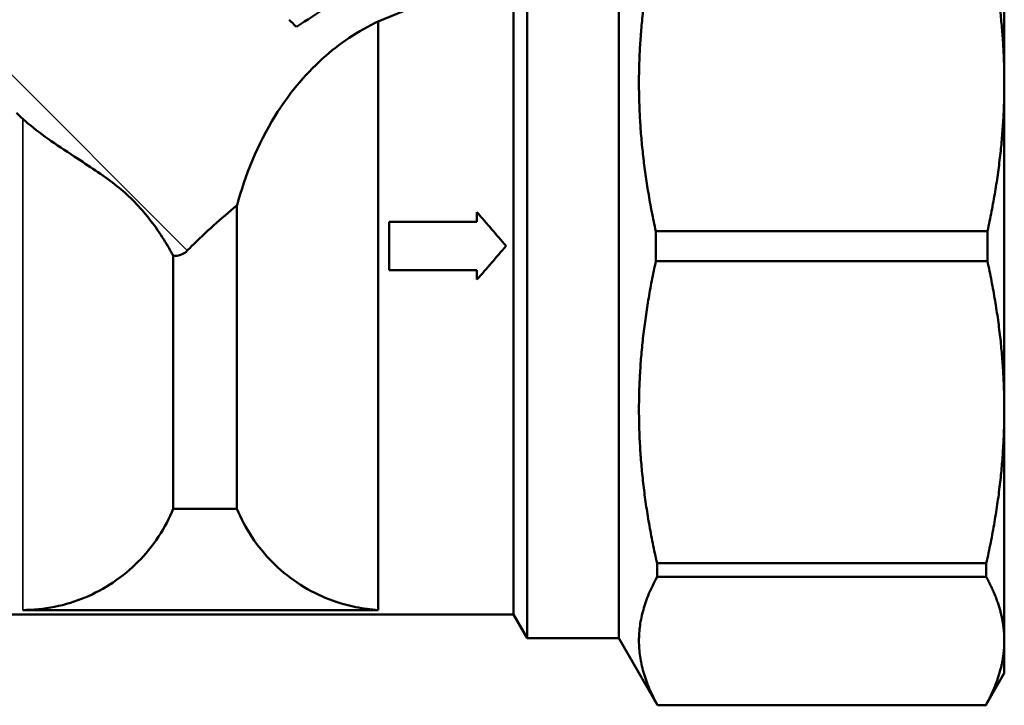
# Model space of a CAD drawing. Header units: millimetres. Extents: x 34 to 197, y 81 to 262.
# Tile 7 of 10: x 60 to 102, y 190 to 220. Entities that reach past the tile are written whole.
import ezdxf

# ---------------------------------------------------------------- set-up
doc = ezdxf.new("R2010")
doc.units = ezdxf.units.MM
doc.layers.add('Видимые тонкие (ГОСТ)', color=7, linetype='Continuous', lineweight=35)
doc.layers.add('Видимый контур (ГОСТ)', color=7, linetype='Continuous', lineweight=50)

msp = doc.modelspace()

# ---------------------------------------------------------------- linework, layer by layer
at = {"layer": 'Видимые тонкие (ГОСТ)'}
for p, q in [((48.353, 228.272), (66.808, 209.816)), ((59.773, 215.45), (59.773, 215.437)), ((59.773, 215.437), (59.773, 194.451))]:
    msp.add_line(p, q, dxfattribs=at)
at = {"layer": 'Видимый контур (ГОСТ)'}
for p, q in [((101.773, 216.986), (101.773, 226.863)), ((85.273, 224.559), (85.273, 193.252)), ((81.35, 223.023), (81.35, 193.252)), ((74.983, 219.616), (80.773, 222.014)), ((80.773, 222.014), (80.773, 194.252)), ((74.983, 219.616), (74.983, 194.451)), ((101.773, 203.018), (101.773, 216.986)), ((68.936, 211.747), (68.936, 198.776)), ((79.204, 211.46), (79.204, 211.05)), ((75.454, 211.05), (75.454, 208.988)), ((75.454, 211.05), (79.204, 211.05)), ((86.858, 210.652), (101.054, 210.652)), ((80.454, 210.018), (80.439, 210.002)), ((80.454, 210.018), (80.454, 210.018)), ((66.21, 209.594), (66.21, 198.776)), ((86.863, 209.374), (101.049, 209.374)), ((79.204, 208.988), (75.454, 208.988)), ((79.204, 208.988), (79.204, 208.577)), ((101.773, 193.141), (101.773, 203.018)), ((66.21, 198.776), (68.936, 198.776)), ((86.911, 196.448), (101.001, 196.448)), ((86.913, 195.867), (100.999, 195.867)), ((80.773, 194.252), (54.773, 194.252)), ((59.773, 194.451), (74.983, 194.451)), ((80.773, 194.252), (81.35, 193.252)), ((85.273, 193.252), (81.35, 193.252)), ((85.273, 193.252), (86.933, 190.376)), ((101.773, 191.752), (101.773, 193.141)), ((101.773, 191.752), (100.979, 190.376)), ((86.933, 190.379), (86.933, 190.376)), ((86.933, 190.379), (100.979, 190.379)), ((86.933, 190.376), (100.979, 190.376)), ((100.979, 190.376), (100.979, 190.379))]:
    msp.add_line(p, q, dxfattribs=at)
for points, weights in [([(86.811, 223.106), (85.486, 216.892), (86.858, 210.652)], [1.09374786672, 1.16471205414, 1.09141659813]), ([(101.773, 216.986), (101.773, 219.951), (101.1, 223.106)], [1, 1.03119077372, 1.03046547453]), ([(101.054, 210.652), (101.773, 213.923), (101.773, 216.986)], [1.03037958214, 1.03224847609, 1]), ([(86.863, 209.374), (85.441, 202.925), (86.911, 196.448)], [1.09117854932, 1.16731453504, 1.08878147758]), ([(101.773, 203.018), (101.773, 206.091), (101.049, 209.374)], [1, 1.03235471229, 1.03036689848]), ([(101.001, 196.448), (101.773, 199.849), (101.773, 203.018)], [1.03020119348, 1.03340740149, 1]), ([(86.913, 195.867), (85.409, 193.125), (86.933, 190.379)], [1.08867426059, 1.16914122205, 1.08766323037]), ([(101.773, 193.141), (101.773, 194.456), (100.999, 195.867)], [1, 1.03345378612, 1.03019221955]), ([(100.979, 190.379), (101.773, 191.81), (101.773, 193.141)], [1.03010128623, 1.03388836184, 1])]:
    msp.add_rational_spline(points, weights, degree=2, dxfattribs=at)
for points in [[(74.207, 221.168), (73.301, 220.572), (72.393, 219.979), (71.482, 219.388)], [(71.482, 219.388), (71.378, 219.488), (71.272, 219.59), (71.166, 219.692)], [(59.773, 215.45), (59.681, 215.534), (59.591, 215.62), (59.503, 215.707)], [(79.204, 211.46), (79.621, 210.981), (80.037, 210.5), (80.454, 210.019)], [(80.454, 210.019), (80.037, 209.538), (79.621, 209.056), (79.204, 208.577)]]:
    msp.add_open_spline(points, degree=3, dxfattribs=at)
for points, knots in [([(74.983, 219.616), (74.129, 219.216), (73.323, 218.681), (71.801, 217.312), (71.125, 216.477), (69.813, 214.355), (69.286, 213.03), (68.938, 211.754), (68.937, 211.75), (68.936, 211.747)], [-3.8302, -3.8302, -3.8302, -3.8302, -3.506066, -3.506066, -3.151164, -3.151164, -2.667693, -2.667693, -2.666416, -2.666416, -2.666416, -2.666416]), ([(66.21, 209.594), (66.185, 209.641), (66.159, 209.688), (65.865, 210.213), (65.523, 210.755), (64.91, 211.519), (64.7, 211.755), (64.261, 212.19), (64.039, 212.386), (63.284, 212.99), (62.713, 213.362), (61.336, 214.259), (60.608, 214.74), (59.916, 215.323), (59.843, 215.387), (59.773, 215.45)], [1.3809963, 1.3809963, 1.3809963, 1.3809963, 1.4016108, 1.4016108, 1.6025602, 1.6025602, 1.6931751, 1.6931751, 1.7742939, 1.7742939, 1.9479893, 1.9479893, 2.170643, 2.170643, 2.1981241, 2.1981241, 2.1981241, 2.1981241]), ([(68.936, 211.747), (68.25, 211.187), (67.597, 210.606), (66.931, 209.941), (66.87, 209.879), (66.808, 209.816)], [1.1658146, 1.1658146, 1.1658146, 1.1658146, 1.4222477, 1.4222477, 1.4483, 1.4483, 1.4483, 1.4483]), ([(86.858, 210.652), (86.859, 210.434), (86.859, 210.217), (86.861, 209.794), (86.862, 209.584), (86.863, 209.374)], [8.7372883, 8.7372883, 8.7372883, 8.7372883, 8.8018937, 8.8018937, 8.8643521, 8.8643521, 8.8643521, 8.8643521]), ([(101.049, 209.374), (101.05, 209.584), (101.051, 209.794), (101.052, 210.217), (101.053, 210.434), (101.054, 210.652)], [2.8883305, 2.8883305, 2.8883305, 2.8883305, 2.9507888, 2.9507888, 3.0153942, 3.0153942, 3.0153942, 3.0153942]), ([(66.808, 209.816), (66.744, 209.75), (66.669, 209.698), (66.491, 209.621), (66.391, 209.6), (66.263, 209.594), (66.236, 209.594), (66.21, 209.594)], [0, 0, 0, 0, 0.02755424, 0.02755424, 0.05760154, 0.05760154, 0.06528745, 0.06528745, 0.06528745, 0.06528745]), ([(59.773, 194.451), (60.202, 194.451), (60.671, 194.494), (61.589, 194.678), (62.038, 194.819), (62.833, 195.15), (63.252, 195.371), (64.033, 195.897), (64.396, 196.202), (65.009, 196.82), (65.314, 197.19), (65.832, 197.973), (66.047, 198.384), (66.21, 198.776)], [5.8172843, 5.8172843, 5.8172843, 5.8172843, 5.9460578, 5.9460578, 6.0748312, 6.0748312, 6.2044385, 6.2044385, 6.3340459, 6.3340459, 6.4653867, 6.4653867, 6.5922668, 6.5922668, 6.5922668, 6.5922668]), ([(68.936, 198.776), (69.101, 198.38), (69.317, 197.965), (69.837, 197.178), (70.143, 196.808), (70.755, 196.191), (71.118, 195.886), (71.899, 195.36), (72.318, 195.139), (73.113, 194.807), (73.562, 194.666), (74.343, 194.51), (74.669, 194.469), (74.983, 194.451)], [5.0473014, 5.0473014, 5.0473014, 5.0473014, 5.1754003, 5.1754003, 5.3067383, 5.3067383, 5.4363461, 5.4363461, 5.5659538, 5.5659538, 5.6947288, 5.6947288, 5.7849628, 5.7849628, 5.7849628, 5.7849628]), ([(86.911, 196.448), (86.911, 196.347), (86.911, 196.248), (86.912, 196.055), (86.912, 195.961), (86.913, 195.867)], [10.23347806, 10.23347806, 10.23347806, 10.23347806, 10.27467899, 10.27467899, 10.31493087, 10.31493087, 10.31493087, 10.31493087]), ([(100.999, 195.867), (100.999, 195.961), (101, 196.055), (101, 196.248), (101.001, 196.347), (101.001, 196.448)], [1.43775167, 1.43775167, 1.43775167, 1.43775167, 1.47800354, 1.47800354, 1.51920447, 1.51920447, 1.51920447, 1.51920447])]:
    msp.add_open_spline(points, degree=3, knots=knots, dxfattribs=at)

doc.saveas('drawing.dxf')
